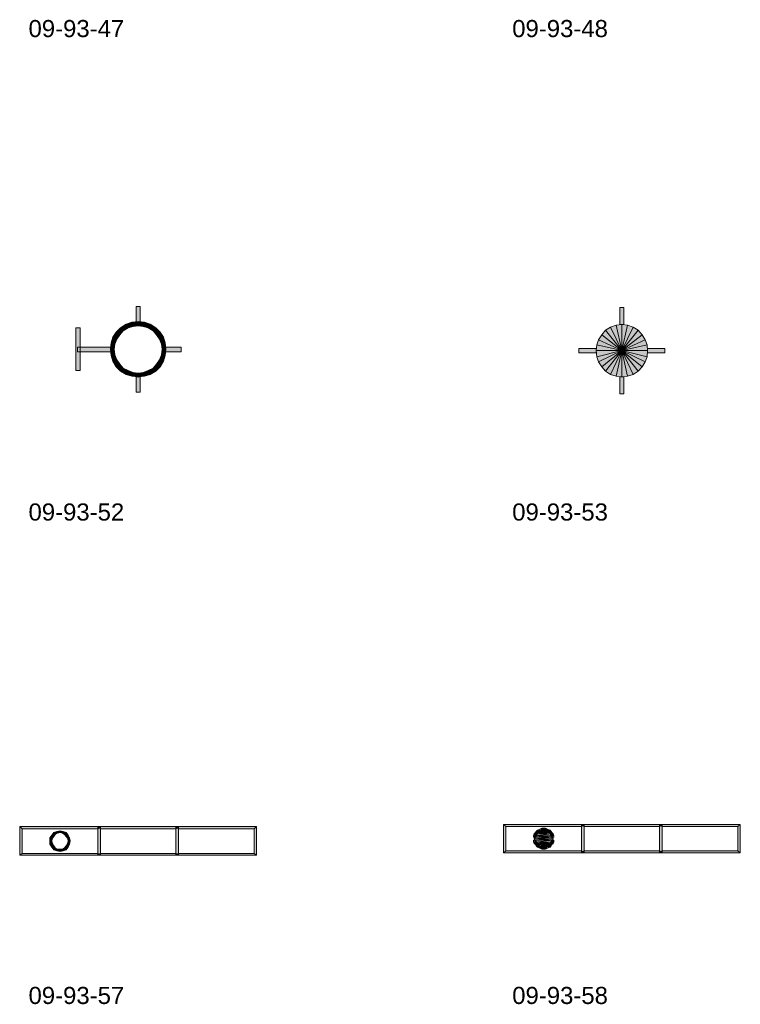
# Model space of a CAD drawing. Header units: millimetres. Extents: x 11 to 308, y -2333 to 36.
# Tile 45 of 85: x 209 to 306, y -1423 to -1291. Entities that reach past the tile are written whole.
import ezdxf

# ---------------------------------------------------------------- set-up
doc = ezdxf.new("R2010")
doc.units = ezdxf.units.MM
doc.layers.add('DGE_DATOS', color=7, linetype='Continuous', lineweight=0)
doc.layers.add('DGE_SIMBOLOS', color=7, linetype='Continuous', lineweight=0)
doc.styles.add('DGE_ARIAL', font='arial.ttf')

# ---------------------------------------------------------------- blocks, each defined once
blk = doc.blocks.new('DGE_09_93_52')
at = {"layer": 'DGE_SIMBOLOS', "true_color": 0x000000}
for points in [[(-0.52, 3.51), (-0.01, 3.51), (-0.52, 5.8), (-0.52, 3.51)], [(-0.01, 3.51), (-0.52, 5.8), (-0.01, 5.8), (-0.01, 3.51)], [(-8.06, 2.92), (-8.65, 2.92), (-8.06, -2.84), (-8.06, 2.92)], [(-8.65, 2.92), (-8.06, -2.84), (-8.65, -2.84), (-8.65, 2.92)], [(-2.64, 2.92), (-2.22, 2.49), (-3.23, 2.32), (-2.64, 2.92)], [(-1.88, 3.42), (-1.62, 2.92), (-2.64, 2.92), (-1.88, 3.42)], [(-1.62, 2.92), (-2.64, 2.92), (-2.22, 2.49), (-1.62, 2.92)], [(-1.11, 3.68), (-0.95, 3.09), (-1.88, 3.42), (-1.11, 3.68)], [(-0.95, 3.09), (-1.88, 3.42), (-1.62, 2.92), (-0.95, 3.09)], [(-0.27, 3.76), (-0.27, 3.17), (-1.11, 3.68), (-0.27, 3.76)], [(-0.27, 3.17), (-1.11, 3.68), (-0.95, 3.09), (-0.27, 3.17)], [(0.58, 3.68), (0.41, 3.09), (-0.27, 3.76), (0.58, 3.68)], [(0.41, 3.09), (-0.27, 3.76), (-0.27, 3.17), (0.41, 3.09)], [(1.09, 2.92), (0.58, 3.68), (0.41, 3.09), (1.09, 2.92)], [(1.34, 3.42), (1.09, 2.92), (0.58, 3.68), (1.34, 3.42)], [(1.76, 2.49), (1.34, 3.42), (1.09, 2.92), (1.76, 2.49)], [(2.1, 2.92), (1.76, 2.49), (1.34, 3.42), (2.1, 2.92)], [(2.19, 1.99), (2.1, 2.92), (1.76, 2.49), (2.19, 1.99)], [(2.7, 2.32), (2.19, 1.99), (2.1, 2.92), (2.7, 2.32)], [(-3.65, 1.65), (-3.15, 1.39), (-3.91, 0.88), (-3.65, 1.65)], [(-3.15, 1.39), (-3.91, 0.88), (-3.4, 0.72), (-3.15, 1.39)], [(-3.23, 2.32), (-2.72, 1.99), (-3.65, 1.65), (-3.23, 2.32)], [(-2.72, 1.99), (-3.65, 1.65), (-3.15, 1.39), (-2.72, 1.99)], [(-2.22, 2.49), (-3.23, 2.32), (-2.72, 1.99), (-2.22, 2.49)], [(2.61, 1.39), (2.7, 2.32), (2.19, 1.99), (2.61, 1.39)], [(3.12, 1.65), (2.61, 1.39), (2.7, 2.32), (3.12, 1.65)], [(2.86, 0.72), (3.12, 1.65), (2.61, 1.39), (2.86, 0.72)], [(3.37, 0.88), (2.86, 0.72), (3.12, 1.65), (3.37, 0.88)], [(-8.4, 0.29), (-8.4, -0.3), (-3.74, 0.29), (-8.4, 0.29)], [(-8.4, -0.3), (-3.74, 0.29), (-3.74, -0.3), (-8.4, -0.3)], [(-3.91, 0.88), (-3.4, 0.72), (-3.99, 0.04), (-3.91, 0.88)], [(-3.4, 0.72), (-3.99, 0.04), (-3.49, 0.04), (-3.4, 0.72)], [(-3.99, 0.04), (-3.49, 0.04), (-3.91, -0.81), (-3.99, 0.04)], [(-3.49, 0.04), (-3.91, -0.81), (-3.4, -0.72), (-3.49, 0.04)], [(2.95, 0.04), (3.37, 0.88), (2.86, 0.72), (2.95, 0.04)], [(3.37, -0.81), (2.86, -0.72), (3.46, 0.04), (3.37, -0.81)], [(2.86, -0.72), (3.46, 0.04), (2.95, 0.04), (2.86, -0.72)], [(3.46, 0.04), (2.95, 0.04), (3.37, 0.88), (3.46, 0.04)], [(3.2, 0.29), (3.2, -0.3), (5.49, 0.29), (3.2, 0.29)], [(3.2, -0.3), (5.49, 0.29), (5.49, -0.3), (3.2, -0.3)], [(-3.91, -0.81), (-3.4, -0.72), (-3.65, -1.57), (-3.91, -0.81)], [(-3.4, -0.72), (-3.65, -1.57), (-3.15, -1.4), (-3.4, -0.72)], [(2.61, -1.4), (3.37, -0.81), (2.86, -0.72), (2.61, -1.4)], [(3.12, -1.57), (2.61, -1.4), (3.37, -0.81), (3.12, -1.57)], [(-3.65, -1.57), (-3.15, -1.4), (-3.23, -2.33), (-3.65, -1.57)], [(-3.15, -1.4), (-3.23, -2.33), (-2.72, -1.99), (-3.15, -1.4)], [(-3.23, -2.33), (-2.72, -1.99), (-2.64, -2.93), (-3.23, -2.33)], [(-2.72, -1.99), (-2.64, -2.93), (-2.22, -2.5), (-2.72, -1.99)], [(-2.64, -2.93), (-2.22, -2.5), (-1.88, -3.35), (-2.64, -2.93)], [(-2.22, -2.5), (-1.88, -3.35), (-1.62, -2.84), (-2.22, -2.5)], [(1.09, -2.84), (2.1, -2.93), (1.76, -2.5), (1.09, -2.84)], [(1.76, -2.5), (2.7, -2.33), (2.19, -1.99), (1.76, -2.5)], [(2.1, -2.93), (1.76, -2.5), (2.7, -2.33), (2.1, -2.93)], [(2.19, -1.99), (3.12, -1.57), (2.61, -1.4), (2.19, -1.99)], [(2.7, -2.33), (2.19, -1.99), (3.12, -1.57), (2.7, -2.33)], [(-1.88, -3.35), (-1.62, -2.84), (-1.11, -3.6), (-1.88, -3.35)], [(-1.62, -2.84), (-1.11, -3.6), (-0.95, -3.09), (-1.62, -2.84)], [(-1.11, -3.6), (-0.95, -3.09), (-0.27, -3.77), (-1.11, -3.6)], [(-0.95, -3.09), (-0.27, -3.77), (-0.27, -3.18), (-0.95, -3.09)], [(-0.01, -3.43), (-0.52, -3.43), (-0.01, -5.8), (-0.01, -3.43)], [(-0.52, -3.43), (-0.01, -5.8), (-0.52, -5.8), (-0.52, -3.43)], [(-0.27, -3.18), (0.58, -3.6), (0.41, -3.09), (-0.27, -3.18)], [(-0.27, -3.77), (-0.27, -3.18), (0.58, -3.6), (-0.27, -3.77)], [(0.41, -3.09), (1.34, -3.35), (1.09, -2.84), (0.41, -3.09)], [(0.58, -3.6), (0.41, -3.09), (1.34, -3.35), (0.58, -3.6)], [(1.34, -3.35), (1.09, -2.84), (2.1, -2.93), (1.34, -3.35)]]:
    blk.add_hatch(color=18, dxfattribs=at).paths.add_polyline_path(points, flags=0)
at = {"layer": 'DGE_SIMBOLOS', "color": 18, "lineweight": 9, "true_color": 0x000000}
for points in [[(-0.52, 3.51), (-0.52, 5.8), (-0.01, 5.8), (-0.01, 3.51), (-0.52, 3.51)], [(-8.06, 2.92), (-8.06, -2.84), (-8.65, -2.84), (-8.65, 2.92), (-8.06, 2.92)], [(-2.64, 2.92), (-3.23, 2.32), (-2.72, 1.99), (-2.3, 2.49), (-2.64, 2.92)], [(-1.88, 3.42), (-2.64, 2.92), (-2.3, 2.49), (-1.62, 2.92), (-1.88, 3.42)], [(-1.11, 3.68), (-1.88, 3.42), (-1.62, 2.92), (-0.95, 3.09), (-1.11, 3.68)], [(-0.27, 3.76), (-1.11, 3.68), (-0.95, 3.09), (-0.27, 3.17), (-0.27, 3.76)], [(0.58, 3.68), (-0.27, 3.76), (-0.27, 3.17), (0.41, 3.09), (0.58, 3.68)], [(1.34, 3.42), (0.58, 3.68), (0.41, 3.09), (1.09, 2.92), (1.34, 3.42)], [(2.1, 2.92), (1.34, 3.42), (1.09, 2.92), (1.76, 2.49), (2.1, 2.92)], [(2.7, 2.32), (2.1, 2.92), (1.76, 2.49), (2.19, 1.99), (2.7, 2.32)], [(-3.65, 1.65), (-3.91, 0.88), (-3.4, 0.72), (-3.15, 1.39), (-3.65, 1.65)], [(-3.23, 2.32), (-3.65, 1.65), (-3.15, 1.39), (-2.72, 1.99), (-3.23, 2.32)], [(3.12, 1.65), (2.7, 2.32), (2.19, 1.99), (2.61, 1.39), (3.12, 1.65)], [(3.37, 0.88), (3.12, 1.65), (2.61, 1.39), (2.86, 0.72), (3.37, 0.88)], [(-8.4, 0.29), (-3.74, 0.29), (-3.74, -0.3), (-8.4, -0.3), (-8.4, 0.29)], [(-3.91, 0.88), (-3.99, 0.04), (-3.49, 0.04), (-3.4, 0.72), (-3.91, 0.88)], [(-3.99, 0.04), (-3.91, -0.81), (-3.4, -0.72), (-3.49, 0.04), (-3.99, 0.04)], [(3.46, 0.04), (3.37, 0.88), (2.86, 0.72), (2.95, 0.04), (3.46, 0.04)], [(3.37, -0.81), (3.46, 0.04), (2.95, 0.04), (2.86, -0.72), (3.37, -0.81)], [(3.2, 0.29), (5.49, 0.29), (5.49, -0.3), (3.2, -0.3), (3.2, 0.29)], [(-3.91, -0.81), (-3.65, -1.57), (-3.15, -1.4), (-3.4, -0.72), (-3.91, -0.81)], [(3.12, -1.57), (3.37, -0.81), (2.86, -0.72), (2.61, -1.4), (3.12, -1.57)], [(-3.65, -1.57), (-3.23, -2.33), (-2.72, -1.99), (-3.15, -1.4), (-3.65, -1.57)], [(-3.23, -2.33), (-2.64, -2.93), (-2.3, -2.5), (-2.72, -1.99), (-3.23, -2.33)], [(-2.64, -2.93), (-1.88, -3.35), (-1.62, -2.84), (-2.3, -2.5), (-2.64, -2.93)], [(1.34, -3.35), (2.1, -2.93), (1.76, -2.5), (1.09, -2.84), (1.34, -3.35)], [(2.1, -2.93), (2.7, -2.33), (2.19, -1.99), (1.76, -2.5), (2.1, -2.93)], [(2.7, -2.33), (3.12, -1.57), (2.61, -1.4), (2.19, -1.99), (2.7, -2.33)], [(-1.88, -3.35), (-1.11, -3.6), (-0.95, -3.09), (-1.62, -2.84), (-1.88, -3.35)], [(-1.11, -3.6), (-0.27, -3.69), (-0.27, -3.18), (-0.95, -3.09), (-1.11, -3.6)], [(-0.01, -3.43), (-0.01, -5.72), (-0.52, -5.72), (-0.52, -3.43), (-0.01, -3.43)], [(-0.27, -3.69), (0.58, -3.6), (0.41, -3.09), (-0.27, -3.18), (-0.27, -3.69)], [(0.58, -3.6), (1.34, -3.35), (1.09, -2.84), (0.41, -3.09), (0.58, -3.6)]]:
    blk.add_lwpolyline(points, close=True, dxfattribs=at)
blk = doc.blocks.new('DGE_09_93_53')
at = {"layer": 'DGE_SIMBOLOS', "true_color": 0x000000}
for points in [[(-0.52, 3.34), (-0.01, 3.34), (-0.52, 5.63), (-0.52, 3.34)], [(-0.01, 3.34), (-0.52, 5.63), (-0.01, 5.63), (-0.01, 3.34)], [(-1.79, 3), (-2.47, 2.58), (-0.27, -0.13), (-1.79, 3)], [(-1.03, 3.26), (-1.79, 3), (-0.27, -0.13), (-1.03, 3.26)], [(-0.27, 3.34), (-1.03, 3.26), (-0.27, -0.13), (-0.27, 3.34)], [(0.49, 3.26), (-0.27, 3.34), (-0.27, -0.13), (0.49, 3.26)], [(1.26, 3), (0.49, 3.26), (-0.27, -0.13), (1.26, 3)], [(1.93, 2.58), (1.26, 3), (-0.27, -0.13), (1.93, 2.58)], [(-2.98, 1.99), (-3.4, 1.31), (-0.27, -0.13), (-2.98, 1.99)], [(-2.47, 2.58), (-2.98, 1.99), (-0.27, -0.13), (-2.47, 2.58)], [(2.44, 1.99), (1.93, 2.58), (-0.27, -0.13), (2.44, 1.99)], [(2.86, 1.31), (2.44, 1.99), (-0.27, -0.13), (2.86, 1.31)], [(-3.74, -0.47), (-3.74, 0.12), (-6.03, -0.47), (-3.74, -0.47)], [(-3.74, 0.12), (-6.03, -0.47), (-6.03, 0.12), (-3.74, 0.12)], [(-3.65, 0.63), (-3.74, -0.13), (-0.27, -0.13), (-3.65, 0.63)], [(-3.4, 1.31), (-3.65, 0.63), (-0.27, -0.13), (-3.4, 1.31)], [(3.12, 0.63), (2.86, 1.31), (-0.27, -0.13), (3.12, 0.63)], [(3.2, -0.13), (3.12, 0.63), (-0.27, -0.13), (3.2, -0.13)], [(3.2, 0.12), (3.2, -0.47), (5.49, 0.12), (3.2, 0.12)], [(3.2, -0.47), (5.49, 0.12), (5.49, -0.47), (3.2, -0.47)], [(-3.74, -0.13), (-3.65, -0.98), (-0.27, -0.13), (-3.74, -0.13)], [(-3.65, -0.98), (-3.4, -1.66), (-0.27, -0.13), (-3.65, -0.98)], [(-3.4, -1.66), (-2.98, -2.33), (-0.27, -0.13), (-3.4, -1.66)], [(-2.98, -2.33), (-2.47, -2.93), (-0.27, -0.13), (-2.98, -2.33)], [(-2.47, -2.93), (-1.79, -3.35), (-0.27, -0.13), (-2.47, -2.93)], [(-1.79, -3.35), (-1.03, -3.6), (-0.27, -0.13), (-1.79, -3.35)], [(-1.03, -3.6), (-0.27, -3.69), (-0.27, -0.13), (-1.03, -3.6)], [(-0.27, -3.69), (0.49, -3.6), (-0.27, -0.13), (-0.27, -3.69)], [(0.49, -3.6), (1.26, -3.35), (-0.27, -0.13), (0.49, -3.6)], [(1.26, -3.35), (1.93, -2.93), (-0.27, -0.13), (1.26, -3.35)], [(1.93, -2.93), (2.44, -2.33), (-0.27, -0.13), (1.93, -2.93)], [(2.44, -2.33), (2.86, -1.66), (-0.27, -0.13), (2.44, -2.33)], [(2.86, -1.66), (3.12, -0.98), (-0.27, -0.13), (2.86, -1.66)], [(3.12, -0.98), (3.2, -0.13), (-0.27, -0.13), (3.12, -0.98)], [(-0.01, -3.69), (-0.52, -3.69), (-0.01, -5.97), (-0.01, -3.69)], [(-0.52, -3.69), (-0.01, -5.97), (-0.52, -5.97), (-0.52, -3.69)]]:
    blk.add_hatch(color=18, dxfattribs=at).paths.add_polyline_path(points, flags=0)
at = {"layer": 'DGE_SIMBOLOS', "color": 18, "lineweight": 9, "true_color": 0x000000}
for points in [[(-0.52, 3.34), (-0.52, 5.63), (-0.01, 5.63), (-0.01, 3.34), (-0.52, 3.34)], [(-1.79, 3), (-2.47, 2.58), (-0.27, -0.13), (-1.79, 3)], [(-1.03, 3.26), (-1.79, 3), (-0.27, -0.13), (-1.03, 3.26)], [(-0.27, 3.34), (-1.03, 3.26), (-0.27, -0.13), (-0.27, 3.34)], [(0.49, 3.26), (-0.27, 3.34), (-0.27, -0.13), (0.49, 3.26)], [(1.26, 3), (0.49, 3.26), (-0.27, -0.13), (1.26, 3)], [(1.93, 2.58), (1.26, 3), (-0.27, -0.13), (1.93, 2.58)], [(-2.98, 1.99), (-3.4, 1.31), (-0.27, -0.13), (-2.98, 1.99)], [(-2.47, 2.58), (-2.98, 1.99), (-0.27, -0.13), (-2.47, 2.58)], [(2.44, 1.99), (1.93, 2.58), (-0.27, -0.13), (2.44, 1.99)], [(2.86, 1.31), (2.44, 1.99), (-0.27, -0.13), (2.86, 1.31)], [(-3.74, -0.47), (-6.03, -0.47), (-6.03, 0.12), (-3.74, 0.12), (-3.74, -0.47)], [(-3.65, 0.63), (-3.74, -0.13), (-0.27, -0.13), (-3.65, 0.63)], [(-3.4, 1.31), (-3.65, 0.63), (-0.27, -0.13), (-3.4, 1.31)], [(3.12, 0.63), (2.86, 1.31), (-0.27, -0.13), (3.12, 0.63)], [(3.2, -0.13), (3.12, 0.63), (-0.27, -0.13), (3.2, -0.13)], [(3.2, 0.12), (5.49, 0.12), (5.49, -0.47), (3.2, -0.47), (3.2, 0.12)], [(-3.74, -0.13), (-3.65, -0.98), (-0.27, -0.13), (-3.74, -0.13)], [(-3.65, -0.98), (-3.4, -1.66), (-0.27, -0.13), (-3.65, -0.98)], [(-3.4, -1.66), (-2.98, -2.33), (-0.27, -0.13), (-3.4, -1.66)], [(-2.98, -2.33), (-2.47, -2.93), (-0.27, -0.13), (-2.98, -2.33)], [(-2.47, -2.93), (-1.79, -3.35), (-0.27, -0.13), (-2.47, -2.93)], [(-1.79, -3.35), (-1.03, -3.6), (-0.27, -0.13), (-1.79, -3.35)], [(-1.03, -3.6), (-0.27, -3.69), (-0.27, -0.13), (-1.03, -3.6)], [(-0.27, -3.69), (0.49, -3.6), (-0.27, -0.13), (-0.27, -3.69)], [(0.49, -3.6), (1.26, -3.35), (-0.27, -0.13), (0.49, -3.6)], [(1.26, -3.35), (1.93, -2.93), (-0.27, -0.13), (1.26, -3.35)], [(1.93, -2.93), (2.44, -2.33), (-0.27, -0.13), (1.93, -2.93)], [(2.44, -2.33), (2.86, -1.66), (-0.27, -0.13), (2.44, -2.33)], [(2.86, -1.66), (3.12, -0.98), (-0.27, -0.13), (2.86, -1.66)], [(3.12, -0.98), (3.2, -0.13), (-0.27, -0.13), (3.12, -0.98)], [(-0.01, -3.69), (-0.01, -5.97), (-0.52, -5.97), (-0.52, -3.69), (-0.01, -3.69)]]:
    blk.add_lwpolyline(points, close=True, dxfattribs=at)
blk = doc.blocks.new('DGE_09_93_57')
at = {"layer": 'DGE_SIMBOLOS', "true_color": 0x000000}
for points in [[(-16.19, 0.88), (-15.85, 0.55), (-5.35, 0.88), (-16.19, 0.88)], [(-16.19, -3.01), (-15.85, -2.76), (-16.19, 0.88), (-16.19, -3.01)], [(-15.85, -2.76), (-16.19, 0.88), (-15.85, 0.55), (-15.85, -2.76)], [(-15.85, 0.55), (-5.35, 0.88), (-5.69, 0.55), (-15.85, 0.55)], [(-11.61, 0.04), (-11.44, -0.22), (-11.87, -0.3), (-11.61, 0.04)], [(-11.19, 0.21), (-11.11, -0.05), (-11.61, 0.04), (-11.19, 0.21)], [(-11.11, -0.05), (-11.61, 0.04), (-11.44, -0.22), (-11.11, -0.05)], [(-10.77, 0.29), (-10.77, 0.04), (-11.19, 0.21), (-10.77, 0.29)], [(-10.77, 0.04), (-11.19, 0.21), (-11.11, -0.05), (-10.77, 0.04)], [(-10.34, 0.21), (-10.43, -0.05), (-10.77, 0.29), (-10.34, 0.21)], [(-10.43, -0.05), (-10.77, 0.29), (-10.77, 0.04), (-10.43, -0.05)], [(-10.09, -0.22), (-10.34, 0.21), (-10.43, -0.05), (-10.09, -0.22)], [(-9.92, 0.04), (-10.09, -0.22), (-10.34, 0.21), (-9.92, 0.04)], [(-9.92, -0.47), (-9.92, 0.04), (-10.09, -0.22), (-9.92, -0.47)], [(-9.67, -0.3), (-9.92, -0.47), (-9.92, 0.04), (-9.67, -0.3)], [(-5.35, 0.88), (-5.69, 0.55), (-5.35, -3.01), (-5.35, 0.88)], [(-5.69, 0.88), (-5.35, 0.55), (5.15, 0.88), (-5.69, 0.88)], [(-5.69, -3.01), (-5.35, -2.76), (-5.69, 0.88), (-5.69, -3.01)], [(-5.35, -2.76), (-5.69, 0.88), (-5.35, 0.55), (-5.35, -2.76)], [(-5.69, 0.55), (-5.35, -3.01), (-5.69, -2.76), (-5.69, 0.55)], [(-5.35, 0.55), (5.15, 0.88), (4.81, 0.55), (-5.35, 0.55)], [(5.15, 0.88), (4.81, 0.55), (5.15, -3.01), (5.15, 0.88)], [(4.81, 0.88), (5.15, 0.55), (15.65, 0.88), (4.81, 0.88)], [(4.81, -3.01), (5.15, -2.76), (4.81, 0.88), (4.81, -3.01)], [(5.15, -2.76), (4.81, 0.88), (5.15, 0.55), (5.15, -2.76)], [(4.81, 0.55), (5.15, -3.01), (4.81, -2.76), (4.81, 0.55)], [(5.15, 0.55), (15.65, 0.88), (15.31, 0.55), (5.15, 0.55)], [(15.65, 0.88), (15.31, 0.55), (15.65, -3.01), (15.65, 0.88)], [(15.31, 0.55), (15.65, -3.01), (15.31, -2.76), (15.31, 0.55)], [(-11.87, -0.3), (-11.61, -0.47), (-12.12, -0.64), (-11.87, -0.3)], [(-11.61, -0.47), (-12.12, -0.64), (-11.78, -0.72), (-11.61, -0.47)], [(-12.12, -0.64), (-11.78, -0.72), (-12.12, -1.06), (-12.12, -0.64)], [(-11.78, -0.72), (-12.12, -1.06), (-11.87, -1.06), (-11.78, -0.72)], [(-12.12, -1.06), (-11.87, -1.06), (-12.12, -1.49), (-12.12, -1.06)], [(-11.87, -1.06), (-12.12, -1.49), (-11.78, -1.4), (-11.87, -1.06)], [(-11.44, -0.22), (-11.87, -0.3), (-11.61, -0.47), (-11.44, -0.22)], [(-9.75, -0.72), (-9.67, -0.3), (-9.92, -0.47), (-9.75, -0.72)], [(-9.41, -0.64), (-9.75, -0.72), (-9.67, -0.3), (-9.41, -0.64)], [(-9.67, -1.06), (-9.41, -0.64), (-9.75, -0.72), (-9.67, -1.06)], [(-9.41, -1.49), (-9.75, -1.4), (-9.41, -1.06), (-9.41, -1.49)], [(-9.75, -1.4), (-9.41, -1.06), (-9.67, -1.06), (-9.75, -1.4)], [(-9.41, -1.06), (-9.67, -1.06), (-9.41, -0.64), (-9.41, -1.06)], [(-12.12, -1.49), (-11.78, -1.4), (-11.87, -1.91), (-12.12, -1.49)], [(-11.78, -1.4), (-11.87, -1.91), (-11.61, -1.74), (-11.78, -1.4)], [(-11.87, -1.91), (-11.61, -1.74), (-11.61, -2.25), (-11.87, -1.91)], [(-11.61, -1.74), (-11.61, -2.25), (-11.44, -1.99), (-11.61, -1.74)], [(-11.61, -2.25), (-11.44, -1.99), (-11.19, -2.42), (-11.61, -2.25)], [(-11.44, -1.99), (-11.19, -2.42), (-11.11, -2.16), (-11.44, -1.99)], [(-11.19, -2.42), (-11.11, -2.16), (-10.77, -2.5), (-11.19, -2.42)], [(-11.11, -2.16), (-10.77, -2.5), (-10.77, -2.16), (-11.11, -2.16)], [(-10.77, -2.5), (-10.77, -2.16), (-10.34, -2.42), (-10.77, -2.5)], [(-10.77, -2.16), (-10.34, -2.42), (-10.43, -2.16), (-10.77, -2.16)], [(-10.43, -2.16), (-9.92, -2.25), (-10.09, -1.99), (-10.43, -2.16)], [(-10.34, -2.42), (-10.43, -2.16), (-9.92, -2.25), (-10.34, -2.42)], [(-10.09, -1.99), (-9.67, -1.91), (-9.92, -1.74), (-10.09, -1.99)], [(-9.92, -2.25), (-10.09, -1.99), (-9.67, -1.91), (-9.92, -2.25)], [(-9.92, -1.74), (-9.41, -1.49), (-9.75, -1.4), (-9.92, -1.74)], [(-9.67, -1.91), (-9.92, -1.74), (-9.41, -1.49), (-9.67, -1.91)], [(-5.35, -3.01), (-5.69, -2.76), (-16.19, -3.01), (-5.35, -3.01)], [(-5.69, -2.76), (-16.19, -3.01), (-15.85, -2.76), (-5.69, -2.76)], [(5.15, -3.01), (4.81, -2.76), (-5.69, -3.01), (5.15, -3.01)], [(4.81, -2.76), (-5.69, -3.01), (-5.35, -2.76), (4.81, -2.76)], [(15.65, -3.01), (15.31, -2.76), (4.81, -3.01), (15.65, -3.01)], [(15.31, -2.76), (4.81, -3.01), (5.15, -2.76), (15.31, -2.76)]]:
    blk.add_hatch(color=18, dxfattribs=at).paths.add_polyline_path(points, flags=0)
at = {"layer": 'DGE_SIMBOLOS', "color": 18, "lineweight": 9, "true_color": 0x000000}
for points in [[(-16.19, 0.88), (-5.35, 0.88), (-5.69, 0.55), (-15.85, 0.55), (-16.19, 0.88)], [(-16.19, -3.01), (-16.19, 0.88), (-15.85, 0.55), (-15.85, -2.76), (-16.19, -3.01)], [(-11.61, 0.04), (-11.87, -0.3), (-11.61, -0.47), (-11.44, -0.22), (-11.61, 0.04)], [(-11.19, 0.21), (-11.61, 0.04), (-11.44, -0.22), (-11.11, -0.05), (-11.19, 0.21)], [(-10.77, 0.29), (-11.19, 0.21), (-11.11, -0.05), (-10.77, 0.04), (-10.77, 0.29)], [(-10.34, 0.21), (-10.77, 0.29), (-10.77, 0.04), (-10.43, -0.05), (-10.34, 0.21)], [(-9.92, 0.04), (-10.34, 0.21), (-10.43, -0.05), (-10.17, -0.22), (-9.92, 0.04)], [(-9.67, -0.3), (-9.92, 0.04), (-10.17, -0.22), (-9.92, -0.47), (-9.67, -0.3)], [(-5.35, 0.88), (-5.35, -3.01), (-5.69, -2.76), (-5.69, 0.55), (-5.35, 0.88)], [(-5.69, 0.88), (5.15, 0.88), (4.81, 0.55), (-5.35, 0.55), (-5.69, 0.88)], [(-5.69, -3.01), (-5.69, 0.88), (-5.35, 0.55), (-5.35, -2.76), (-5.69, -3.01)], [(5.15, 0.88), (5.15, -3.01), (4.81, -2.76), (4.81, 0.55), (5.15, 0.88)], [(4.81, 0.88), (15.65, 0.88), (15.31, 0.55), (5.15, 0.55), (4.81, 0.88)], [(4.81, -3.01), (4.81, 0.88), (5.15, 0.55), (5.15, -2.76), (4.81, -3.01)], [(15.65, 0.88), (15.65, -3.01), (15.31, -2.76), (15.31, 0.55), (15.65, 0.88)], [(-11.87, -0.3), (-12.12, -0.64), (-11.78, -0.72), (-11.61, -0.47), (-11.87, -0.3)], [(-12.12, -0.64), (-12.12, -1.06), (-11.87, -1.06), (-11.78, -0.72), (-12.12, -0.64)], [(-12.12, -1.06), (-12.12, -1.49), (-11.78, -1.4), (-11.87, -1.06), (-12.12, -1.06)], [(-9.5, -0.64), (-9.67, -0.3), (-9.92, -0.47), (-9.75, -0.72), (-9.5, -0.64)], [(-9.41, -1.06), (-9.5, -0.64), (-9.75, -0.72), (-9.67, -1.06), (-9.41, -1.06)], [(-9.5, -1.49), (-9.41, -1.06), (-9.67, -1.06), (-9.75, -1.4), (-9.5, -1.49)], [(-12.12, -1.49), (-11.87, -1.91), (-11.61, -1.74), (-11.78, -1.4), (-12.12, -1.49)], [(-11.87, -1.91), (-11.61, -2.25), (-11.44, -1.99), (-11.61, -1.74), (-11.87, -1.91)], [(-11.61, -2.25), (-11.19, -2.42), (-11.11, -2.16), (-11.44, -1.99), (-11.61, -2.25)], [(-11.19, -2.42), (-10.77, -2.5), (-10.77, -2.16), (-11.11, -2.16), (-11.19, -2.42)], [(-10.77, -2.5), (-10.34, -2.42), (-10.43, -2.16), (-10.77, -2.16), (-10.77, -2.5)], [(-10.34, -2.42), (-9.92, -2.25), (-10.17, -1.99), (-10.43, -2.16), (-10.34, -2.42)], [(-9.92, -2.25), (-9.67, -1.91), (-9.92, -1.74), (-10.17, -1.99), (-9.92, -2.25)], [(-9.67, -1.91), (-9.5, -1.49), (-9.75, -1.4), (-9.92, -1.74), (-9.67, -1.91)], [(-5.35, -3.01), (-16.19, -3.01), (-15.85, -2.76), (-5.69, -2.76), (-5.35, -3.01)], [(5.15, -3.01), (-5.69, -3.01), (-5.35, -2.76), (4.81, -2.76), (5.15, -3.01)], [(15.65, -3.01), (4.81, -3.01), (5.15, -2.76), (15.31, -2.76), (15.65, -3.01)]]:
    blk.add_lwpolyline(points, close=True, dxfattribs=at)
blk = doc.blocks.new('DGE_09_93_58')
at = {"layer": 'DGE_SIMBOLOS', "true_color": 0x000000}
for points in [[(-16.19, 1.14), (-15.85, 0.88), (-5.35, 1.14), (-16.19, 1.14)], [(-16.19, -2.67), (-15.85, -2.42), (-16.19, 1.14), (-16.19, -2.67)], [(-15.85, -2.42), (-16.19, 1.14), (-15.85, 0.88), (-15.85, -2.42)], [(-15.85, 0.88), (-5.35, 1.14), (-5.69, 0.88), (-15.85, 0.88)], [(-11.87, 0.04), (-11.61, -0.13), (-12.04, -0.13), (-11.87, 0.04)], [(-11.78, 0.21), (-11.53, -0.05), (-11.87, 0.04), (-11.78, 0.21)], [(-11.53, -0.05), (-11.87, 0.04), (-11.61, -0.13), (-11.53, -0.05)], [(-11.87, -0.13), (-9.84, 0.04), (-11.7, 0.04), (-11.87, -0.13)], [(-9.84, 0.04), (-11.87, -0.13), (-9.67, -0.13), (-9.84, 0.04)], [(-11.61, 0.38), (-11.44, 0.12), (-11.78, 0.21), (-11.61, 0.38)], [(-11.44, 0.12), (-11.78, 0.21), (-11.53, -0.05), (-11.44, 0.12)], [(-11.7, 0.04), (-10, 0.21), (-11.53, 0.21), (-11.7, 0.04)], [(-10, 0.21), (-11.7, 0.04), (-9.84, 0.04), (-10, 0.21)], [(-11.36, 0.46), (-11.27, 0.21), (-11.61, 0.38), (-11.36, 0.46)], [(-11.27, 0.21), (-11.61, 0.38), (-11.44, 0.12), (-11.27, 0.21)], [(-11.53, 0.21), (-10.17, 0.29), (-11.36, 0.29), (-11.53, 0.21)], [(-10.17, 0.29), (-11.53, 0.21), (-10, 0.21), (-10.17, 0.29)], [(-11.36, 0.29), (-10.34, 0.38), (-11.19, 0.38), (-11.36, 0.29)], [(-10.34, 0.38), (-11.36, 0.29), (-10.17, 0.29), (-10.34, 0.38)], [(-11.02, 0.63), (-10.94, 0.29), (-11.19, 0.55), (-11.02, 0.63)], [(-11.19, 0.38), (-10.51, 0.46), (-11.02, 0.46), (-11.19, 0.38)], [(-10.51, 0.46), (-11.19, 0.38), (-10.34, 0.38), (-10.51, 0.46)], [(-10.77, 0.63), (-10.77, 0.29), (-11.02, 0.63), (-10.77, 0.63)], [(-10.77, 0.29), (-11.02, 0.63), (-10.94, 0.29), (-10.77, 0.29)], [(-10.51, 0.63), (-10.6, 0.29), (-10.77, 0.63), (-10.51, 0.63)], [(-10.6, 0.29), (-10.77, 0.63), (-10.77, 0.29), (-10.6, 0.29)], [(-10.43, 0.29), (-10.51, 0.63), (-10.6, 0.29), (-10.43, 0.29)], [(-10.34, 0.55), (-10.43, 0.29), (-10.51, 0.63), (-10.34, 0.55)], [(-10.26, 0.21), (-10.34, 0.55), (-10.43, 0.29), (-10.26, 0.21)], [(-10.17, 0.46), (-10.26, 0.21), (-10.34, 0.55), (-10.17, 0.46)], [(-10.09, 0.12), (-10.17, 0.46), (-10.26, 0.21), (-10.09, 0.12)], [(-9.92, 0.38), (-10.09, 0.12), (-10.17, 0.46), (-9.92, 0.38)], [(-10, -0.05), (-9.92, 0.38), (-10.09, 0.12), (-10, -0.05)], [(-9.75, 0.21), (-10, -0.05), (-9.92, 0.38), (-9.75, 0.21)], [(-9.92, -0.13), (-9.75, 0.21), (-10, -0.05), (-9.92, -0.13)], [(-9.67, 0.04), (-9.92, -0.13), (-9.75, 0.21), (-9.67, 0.04)], [(-9.84, -0.3), (-9.67, 0.04), (-9.92, -0.13), (-9.84, -0.3)], [(-9.5, -0.13), (-9.84, -0.3), (-9.67, 0.04), (-9.5, -0.13)], [(-5.35, 1.14), (-5.69, 0.88), (-5.35, -2.67), (-5.35, 1.14)], [(-5.69, 1.14), (-5.35, 0.88), (5.15, 1.14), (-5.69, 1.14)], [(-5.69, -2.67), (-5.35, -2.42), (-5.69, 1.14), (-5.69, -2.67)], [(-5.35, -2.42), (-5.69, 1.14), (-5.35, 0.88), (-5.35, -2.42)], [(-5.69, 0.88), (-5.35, -2.67), (-5.69, -2.42), (-5.69, 0.88)], [(-5.35, 0.88), (5.15, 1.14), (4.81, 0.88), (-5.35, 0.88)], [(5.15, 1.14), (4.81, 0.88), (5.15, -2.67), (5.15, 1.14)], [(4.81, 1.14), (5.15, 0.88), (15.65, 1.14), (4.81, 1.14)], [(4.81, -2.67), (5.15, -2.42), (4.81, 1.14), (4.81, -2.67)], [(5.15, -2.42), (4.81, 1.14), (5.15, 0.88), (5.15, -2.42)], [(4.81, 0.88), (5.15, -2.67), (4.81, -2.42), (4.81, 0.88)], [(5.15, 0.88), (15.65, 1.14), (15.31, 0.88), (5.15, 0.88)], [(15.65, 1.14), (15.31, 0.88), (15.65, -2.67), (15.65, 1.14)], [(15.31, 0.88), (15.65, -2.67), (15.31, -2.42), (15.31, 0.88)], [(-12.04, -0.13), (-11.7, -0.3), (-12.12, -0.39), (-12.04, -0.13)], [(-11.7, -0.3), (-12.12, -0.39), (-11.78, -0.47), (-11.7, -0.3)], [(-12.12, -0.39), (-11.78, -0.47), (-12.12, -0.55), (-12.12, -0.39)], [(-11.78, -0.47), (-12.12, -0.55), (-11.87, -0.64), (-11.78, -0.47)], [(-11.87, -0.98), (-12.12, -1.23), (-11.78, -1.15), (-11.87, -0.98)], [(-12.12, -1.23), (-11.78, -1.15), (-12.04, -1.4), (-12.12, -1.23)], [(-11.61, -0.13), (-12.04, -0.13), (-11.7, -0.3), (-11.61, -0.13)], [(-12.04, -0.81), (-9.58, -0.55), (-11.95, -0.55), (-12.04, -0.81)], [(-9.58, -0.55), (-12.04, -0.81), (-9.5, -0.81), (-9.58, -0.55)], [(-11.95, -0.98), (-9.5, -0.81), (-12.04, -0.81), (-11.95, -0.98)], [(-11.78, -1.15), (-12.04, -1.4), (-11.7, -1.23), (-11.78, -1.15)], [(-12.04, -1.4), (-11.7, -1.23), (-11.87, -1.57), (-12.04, -1.4)], [(-11.95, -0.39), (-9.67, -0.13), (-11.87, -0.13), (-11.95, -0.39)], [(-9.67, -0.13), (-11.95, -0.39), (-9.58, -0.39), (-9.67, -0.13)], [(-11.95, -0.55), (-9.58, -0.39), (-11.95, -0.39), (-11.95, -0.55)], [(-9.58, -0.39), (-11.95, -0.55), (-9.58, -0.55), (-9.58, -0.39)], [(-9.5, -0.81), (-11.95, -0.98), (-9.58, -0.98), (-9.5, -0.81)], [(-11.95, -1.23), (-9.58, -0.98), (-11.95, -0.98), (-11.95, -1.23)], [(-9.58, -0.98), (-11.95, -1.23), (-9.58, -1.23), (-9.58, -0.98)], [(-11.87, -1.4), (-9.58, -1.23), (-11.95, -1.23), (-11.87, -1.4)], [(-11.7, -1.23), (-11.87, -1.57), (-11.61, -1.4), (-11.7, -1.23)], [(-9.58, -1.23), (-11.87, -1.4), (-9.67, -1.4), (-9.58, -1.23)], [(-9.92, -1.4), (-9.5, -1.4), (-9.84, -1.23), (-9.92, -1.4)], [(-9.75, -0.47), (-9.5, -0.13), (-9.84, -0.3), (-9.75, -0.47)], [(-9.84, -1.23), (-9.41, -1.23), (-9.75, -1.15), (-9.84, -1.23)], [(-9.5, -1.4), (-9.84, -1.23), (-9.41, -1.23), (-9.5, -1.4)], [(-9.41, -0.39), (-9.75, -0.47), (-9.5, -0.13), (-9.41, -0.39)], [(-9.67, -0.64), (-9.41, -0.39), (-9.75, -0.47), (-9.67, -0.64)], [(-9.41, -1.23), (-9.75, -1.15), (-9.41, -0.98), (-9.41, -1.23)], [(-9.75, -1.15), (-9.41, -0.98), (-9.67, -0.98), (-9.75, -1.15)], [(-5.35, -2.67), (-5.69, -2.42), (-16.19, -2.67), (-5.35, -2.67)], [(-5.69, -2.42), (-16.19, -2.67), (-15.85, -2.42), (-5.69, -2.42)], [(-11.87, -1.57), (-11.61, -1.4), (-11.78, -1.74), (-11.87, -1.57)], [(-11.7, -1.57), (-9.67, -1.4), (-11.87, -1.4), (-11.7, -1.57)], [(-11.61, -1.4), (-11.78, -1.74), (-11.53, -1.57), (-11.61, -1.4)], [(-11.78, -1.74), (-11.53, -1.57), (-11.61, -1.91), (-11.78, -1.74)], [(-9.67, -1.4), (-11.7, -1.57), (-9.84, -1.57), (-9.67, -1.4)], [(-11.53, -1.74), (-9.84, -1.57), (-11.7, -1.57), (-11.53, -1.74)], [(-11.53, -1.57), (-11.61, -1.91), (-11.44, -1.66), (-11.53, -1.57)], [(-11.61, -1.91), (-11.44, -1.66), (-11.36, -1.99), (-11.61, -1.91)], [(-9.84, -1.57), (-11.53, -1.74), (-10, -1.74), (-9.84, -1.57)], [(-11.36, -1.82), (-10, -1.74), (-11.53, -1.74), (-11.36, -1.82)], [(-11.44, -1.66), (-11.36, -1.99), (-11.27, -1.74), (-11.44, -1.66)], [(-11.36, -1.99), (-11.27, -1.74), (-11.19, -2.08), (-11.36, -1.99)], [(-10, -1.74), (-11.36, -1.82), (-10.17, -1.82), (-10, -1.74)], [(-11.19, -1.91), (-10.17, -1.82), (-11.36, -1.82), (-11.19, -1.91)], [(-11.27, -1.74), (-11.19, -2.08), (-11.11, -1.82), (-11.27, -1.74)], [(-11.19, -2.08), (-11.11, -1.82), (-11.02, -2.16), (-11.19, -2.08)], [(-10.17, -1.82), (-11.19, -1.91), (-10.34, -1.91), (-10.17, -1.82)], [(-11.02, -1.99), (-10.34, -1.91), (-11.19, -1.91), (-11.02, -1.99)], [(-11.11, -1.82), (-11.02, -2.16), (-10.94, -1.82), (-11.11, -1.82)], [(-11.02, -2.16), (-10.94, -1.82), (-10.77, -2.16), (-11.02, -2.16)], [(-10.34, -1.91), (-11.02, -1.99), (-10.51, -1.99), (-10.34, -1.91)], [(-10.94, -1.82), (-10.77, -2.16), (-10.77, -1.82), (-10.94, -1.82)], [(-10.77, -2.16), (-10.77, -1.82), (-10.51, -2.16), (-10.77, -2.16)], [(-10.77, -1.82), (-10.51, -2.16), (-10.6, -1.82), (-10.77, -1.82)], [(-10.51, -2.16), (-10.6, -1.82), (-10.34, -2.08), (-10.51, -2.16)], [(-10.26, -1.74), (-9.92, -1.91), (-10.09, -1.66), (-10.26, -1.74)], [(-10.17, -1.99), (-10.26, -1.74), (-9.92, -1.91), (-10.17, -1.99)], [(-10.09, -1.66), (-9.75, -1.74), (-10, -1.57), (-10.09, -1.66)], [(-9.92, -1.91), (-10.09, -1.66), (-9.75, -1.74), (-9.92, -1.91)], [(-10, -1.57), (-9.67, -1.57), (-9.92, -1.4), (-10, -1.57)], [(-9.75, -1.74), (-10, -1.57), (-9.67, -1.57), (-9.75, -1.74)], [(-9.67, -1.57), (-9.92, -1.4), (-9.5, -1.4), (-9.67, -1.57)], [(5.15, -2.67), (4.81, -2.42), (-5.69, -2.67), (5.15, -2.67)], [(4.81, -2.42), (-5.69, -2.67), (-5.35, -2.42), (4.81, -2.42)], [(15.65, -2.67), (15.31, -2.42), (4.81, -2.67), (15.65, -2.67)], [(15.31, -2.42), (4.81, -2.67), (5.15, -2.42), (15.31, -2.42)]]:
    blk.add_hatch(color=18, dxfattribs=at).paths.add_polyline_path(points, flags=0)
at = {"layer": 'DGE_SIMBOLOS', "color": 18, "lineweight": 9, "true_color": 0x000000}
for points in [[(-16.19, 1.14), (-5.35, 1.14), (-5.69, 0.88), (-15.85, 0.88), (-16.19, 1.14)], [(-16.19, -2.67), (-16.19, 1.14), (-15.85, 0.88), (-15.85, -2.42), (-16.19, -2.67)], [(-11.87, 0.04), (-12.04, -0.13), (-11.7, -0.3), (-11.61, -0.13), (-11.87, 0.04)], [(-11.78, 0.21), (-11.87, 0.04), (-11.61, -0.13), (-11.53, 0.04), (-11.78, 0.21)], [(-11.87, -0.13), (-9.84, 0.04), (-11.7, 0.04), (-11.87, -0.13)], [(-9.84, 0.04), (-11.87, -0.13), (-9.67, -0.13), (-9.84, 0.04)], [(-11.61, 0.38), (-11.78, 0.21), (-11.53, 0.04), (-11.44, 0.12), (-11.61, 0.38)], [(-11.7, 0.04), (-10, 0.21), (-11.53, 0.21), (-11.7, 0.04)], [(-10, 0.21), (-11.7, 0.04), (-9.84, 0.04), (-10, 0.21)], [(-11.36, 0.46), (-11.61, 0.38), (-11.44, 0.12), (-11.27, 0.21), (-11.36, 0.46)], [(-11.53, 0.21), (-10.17, 0.29), (-11.36, 0.29), (-11.53, 0.21)], [(-10.17, 0.29), (-11.53, 0.21), (-10, 0.21), (-10.17, 0.29)], [(-11.19, 0.55), (-11.36, 0.46), (-11.27, 0.21), (-11.11, 0.29), (-11.19, 0.55)], [(-11.36, 0.29), (-10.34, 0.38), (-11.19, 0.38), (-11.36, 0.29)], [(-10.34, 0.38), (-11.36, 0.29), (-10.17, 0.29), (-10.34, 0.38)], [(-11.02, 0.63), (-11.19, 0.55), (-11.11, 0.29), (-10.94, 0.29), (-11.02, 0.63)], [(-11.19, 0.38), (-10.6, 0.46), (-11.02, 0.46), (-11.19, 0.38)], [(-10.6, 0.46), (-11.19, 0.38), (-10.34, 0.38), (-10.6, 0.46)], [(-10.77, 0.63), (-11.02, 0.63), (-10.94, 0.29), (-10.77, 0.29), (-10.77, 0.63)], [(-10.51, 0.63), (-10.77, 0.63), (-10.77, 0.29), (-10.6, 0.29), (-10.51, 0.63)], [(-10.34, 0.55), (-10.51, 0.63), (-10.6, 0.29), (-10.43, 0.29), (-10.34, 0.55)], [(-10.17, 0.46), (-10.34, 0.55), (-10.43, 0.29), (-10.26, 0.21), (-10.17, 0.46)], [(-9.92, 0.38), (-10.17, 0.46), (-10.26, 0.21), (-10.17, 0.12), (-9.92, 0.38)], [(-9.75, 0.21), (-9.92, 0.38), (-10.17, 0.12), (-10, 0.04), (-9.75, 0.21)], [(-9.67, 0.04), (-9.75, 0.21), (-10, 0.04), (-9.92, -0.13), (-9.67, 0.04)], [(-9.5, -0.13), (-9.67, 0.04), (-9.92, -0.13), (-9.84, -0.3), (-9.5, -0.13)], [(-5.35, 1.14), (-5.35, -2.67), (-5.69, -2.42), (-5.69, 0.88), (-5.35, 1.14)], [(-5.69, 1.14), (5.15, 1.14), (4.81, 0.88), (-5.35, 0.88), (-5.69, 1.14)], [(-5.69, -2.67), (-5.69, 1.14), (-5.35, 0.88), (-5.35, -2.42), (-5.69, -2.67)], [(5.15, 1.14), (5.15, -2.67), (4.81, -2.42), (4.81, 0.88), (5.15, 1.14)], [(4.81, 1.14), (15.65, 1.14), (15.31, 0.88), (5.15, 0.88), (4.81, 1.14)], [(4.81, -2.67), (4.81, 1.14), (5.15, 0.88), (5.15, -2.42), (4.81, -2.67)], [(15.65, 1.14), (15.65, -2.67), (15.31, -2.42), (15.31, 0.88), (15.65, 1.14)], [(-12.04, -0.13), (-12.12, -0.39), (-11.78, -0.47), (-11.7, -0.3), (-12.04, -0.13)], [(-12.12, -0.39), (-12.12, -0.55), (-11.87, -0.64), (-11.78, -0.47), (-12.12, -0.39)], [(-12.12, -0.98), (-12.12, -1.23), (-11.78, -1.15), (-11.87, -0.98), (-12.12, -0.98)], [(-12.12, -1.23), (-12.04, -1.4), (-11.7, -1.23), (-11.78, -1.15), (-12.12, -1.23)], [(-12.04, -0.81), (-9.58, -0.55), (-11.95, -0.55), (-12.04, -0.81)], [(-9.58, -0.55), (-12.04, -0.81), (-9.5, -0.81), (-9.58, -0.55)], [(-11.95, -0.98), (-9.5, -0.81), (-12.04, -0.81), (-11.95, -0.98)], [(-12.04, -1.4), (-11.87, -1.57), (-11.61, -1.4), (-11.7, -1.23), (-12.04, -1.4)], [(-11.95, -0.39), (-9.67, -0.13), (-11.87, -0.13), (-11.95, -0.39)], [(-9.67, -0.13), (-11.95, -0.39), (-9.58, -0.39), (-9.67, -0.13)], [(-11.95, -0.55), (-9.58, -0.39), (-11.95, -0.39), (-11.95, -0.55)], [(-9.58, -0.39), (-11.95, -0.55), (-9.58, -0.55), (-9.58, -0.39)], [(-9.5, -0.81), (-11.95, -0.98), (-9.58, -0.98), (-9.5, -0.81)], [(-11.95, -1.23), (-9.58, -0.98), (-11.95, -0.98), (-11.95, -1.23)], [(-9.58, -0.98), (-11.95, -1.23), (-9.58, -1.23), (-9.58, -0.98)], [(-11.87, -1.4), (-9.58, -1.23), (-11.95, -1.23), (-11.87, -1.4)], [(-9.58, -1.23), (-11.87, -1.4), (-9.67, -1.4), (-9.58, -1.23)], [(-9.67, -1.57), (-9.5, -1.4), (-9.84, -1.23), (-9.92, -1.4), (-9.67, -1.57)], [(-9.41, -0.39), (-9.5, -0.13), (-9.84, -0.3), (-9.75, -0.47), (-9.41, -0.39)], [(-9.5, -1.4), (-9.41, -1.23), (-9.75, -1.15), (-9.84, -1.23), (-9.5, -1.4)], [(-9.41, -0.55), (-9.41, -0.39), (-9.75, -0.47), (-9.67, -0.64), (-9.41, -0.55)], [(-9.41, -1.23), (-9.41, -0.98), (-9.67, -0.98), (-9.75, -1.15), (-9.41, -1.23)], [(-5.35, -2.67), (-16.19, -2.67), (-15.85, -2.42), (-5.69, -2.42), (-5.35, -2.67)], [(-11.87, -1.57), (-11.78, -1.74), (-11.53, -1.57), (-11.61, -1.4), (-11.87, -1.57)], [(-11.7, -1.57), (-9.67, -1.4), (-11.87, -1.4), (-11.7, -1.57)], [(-11.78, -1.74), (-11.61, -1.91), (-11.44, -1.66), (-11.53, -1.57), (-11.78, -1.74)], [(-9.67, -1.4), (-11.7, -1.57), (-9.84, -1.57), (-9.67, -1.4)], [(-11.53, -1.74), (-9.84, -1.57), (-11.7, -1.57), (-11.53, -1.74)], [(-11.61, -1.91), (-11.36, -1.99), (-11.27, -1.74), (-11.44, -1.66), (-11.61, -1.91)], [(-9.84, -1.57), (-11.53, -1.74), (-10, -1.74), (-9.84, -1.57)], [(-11.36, -1.82), (-10, -1.74), (-11.53, -1.74), (-11.36, -1.82)], [(-11.36, -1.99), (-11.19, -2.08), (-11.11, -1.82), (-11.27, -1.74), (-11.36, -1.99)], [(-10, -1.74), (-11.36, -1.82), (-10.17, -1.82), (-10, -1.74)], [(-11.19, -1.91), (-10.17, -1.82), (-11.36, -1.82), (-11.19, -1.91)], [(-11.19, -2.08), (-11.02, -2.16), (-10.94, -1.82), (-11.11, -1.82), (-11.19, -2.08)], [(-10.17, -1.82), (-11.19, -1.91), (-10.34, -1.91), (-10.17, -1.82)], [(-11.02, -1.99), (-10.34, -1.91), (-11.19, -1.91), (-11.02, -1.99)], [(-11.02, -2.16), (-10.77, -2.16), (-10.77, -1.82), (-10.94, -1.82), (-11.02, -2.16)], [(-10.34, -1.91), (-11.02, -1.99), (-10.6, -1.99), (-10.34, -1.91)], [(-10.77, -2.16), (-10.51, -2.16), (-10.6, -1.82), (-10.77, -1.82), (-10.77, -2.16)], [(-10.51, -2.16), (-10.34, -2.08), (-10.43, -1.82), (-10.6, -1.82), (-10.51, -2.16)], [(-10.34, -2.08), (-10.17, -1.99), (-10.26, -1.74), (-10.43, -1.82), (-10.34, -2.08)], [(-10.17, -1.99), (-9.92, -1.91), (-10.17, -1.66), (-10.26, -1.74), (-10.17, -1.99)], [(-9.92, -1.91), (-9.75, -1.74), (-10, -1.57), (-10.17, -1.66), (-9.92, -1.91)], [(-9.75, -1.74), (-9.67, -1.57), (-9.92, -1.4), (-10, -1.57), (-9.75, -1.74)], [(5.15, -2.67), (-5.69, -2.67), (-5.35, -2.42), (4.81, -2.42), (5.15, -2.67)], [(15.65, -2.67), (4.81, -2.67), (5.15, -2.42), (15.31, -2.42), (15.65, -2.67)]]:
    blk.add_lwpolyline(points, close=True, dxfattribs=at)

msp = doc.modelspace()

# ---------------------------------------------------------------- block references
for name, p in [('DGE_09_93_52', (225, -1335)), ('DGE_09_93_53', (290, -1335)), ('DGE_09_93_57', (225, -1400)), ('DGE_09_93_58', (290, -1400))]:
    msp.add_blockref(name, p)

# ---------------------------------------------------------------- texts
at = {"layer": 'DGE_DATOS', "style": 'DGE_ARIAL'}
for s, p in [('09-93-47', (210, -1293)), ('09-93-48', (275, -1293)), ('09-93-52', (210, -1358)), ('09-93-53', (275, -1358)), ('09-93-57', (210, -1423)), ('09-93-58', (275, -1423))]:
    msp.add_text(s, height=2.3, dxfattribs=at).set_placement(p)

doc.saveas('drawing.dxf')
